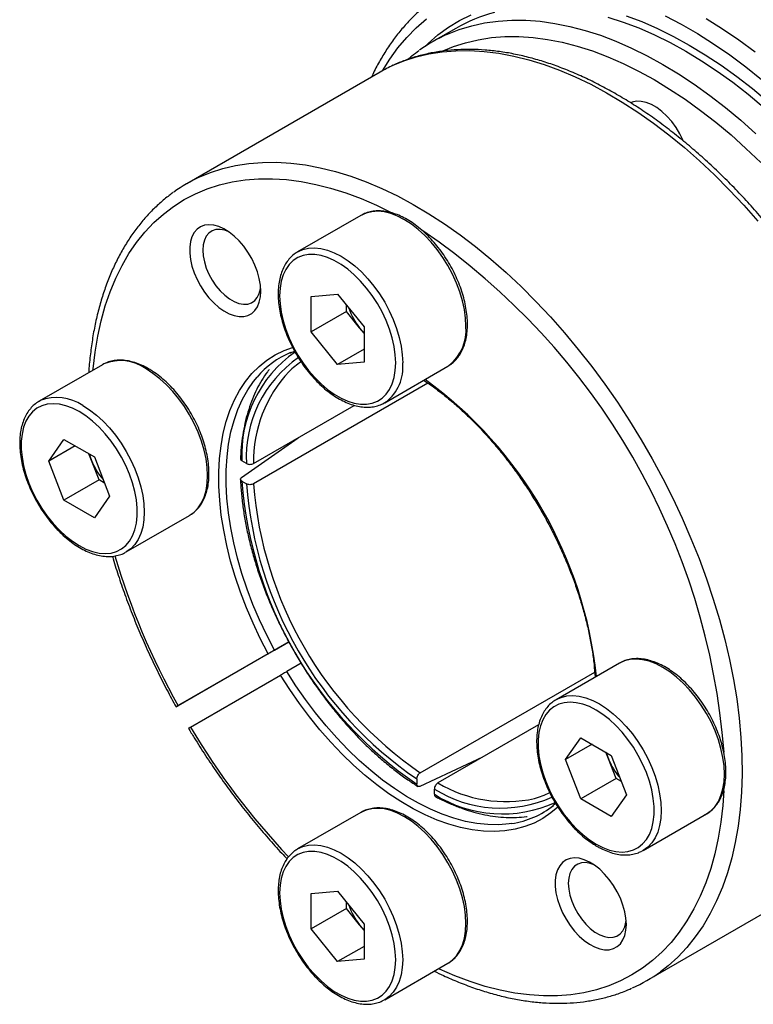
# Model space of a CAD drawing. Header units: millimetres. Extents: x 0 to 278, y 0 to 197.
# Tile 3 of 7: x 49 to 78, y 124 to 164. Entities that reach past the tile are written whole.
import ezdxf

# ---------------------------------------------------------------- set-up
doc = ezdxf.new("R2010")
doc.units = ezdxf.units.MM
doc.layers.add('OUTLINE', color=7, linetype='CONTINUOUS')

msp = doc.modelspace()

# ---------------------------------------------------------------- linework, layer by layer
at = {"layer": 'OUTLINE'}
for p, q in [((66.4208, 163.52), (65.5016, 162.9894)), ((63.3803, 161.7648), (55.6022, 157.2746)), ((62.6065, 156.0014), (60.0609, 154.5319)), ((60.0609, 154.5319), (60.0947, 154.5506)), ((60.6087, 152.7385), (61.6693, 152.8334)), ((61.6693, 152.8334), (62.73, 151.5139)), ((60.6087, 151.3242), (60.6087, 152.7385)), ((62.0229, 152.1406), (60.6087, 151.3242)), ((62.0229, 152.1406), (62.0229, 152.3935)), ((62.5532, 151.4809), (62.0229, 152.1406)), ((61.6693, 150.0048), (60.6087, 151.3242)), ((62.73, 151.261), (62.5532, 151.4809)), ((62.73, 151.5139), (62.73, 150.0996)), ((62.73, 150.6171), (61.6693, 150.0048)), ((62.73, 150.0996), (61.6693, 150.0048)), ((52.212, 149.9989), (49.6664, 148.5293)), ((52.2634, 150.0268), (52.212, 149.9989)), ((63.5606, 148.4695), (66.1062, 149.9391)), ((65.3015, 149.2583), (58.2841, 145.2072)), ((49.6664, 148.5293), (49.7095, 148.553)), ((63.6061, 148.4972), (63.5606, 148.4695)), ((58.2841, 146.0237), (62.3374, 148.3636)), ((50.0501, 146.1235), (50.6625, 146.9948)), ((50.6625, 146.9948), (51.8873, 146.2878)), ((57.8062, 145.4674), (60.0831, 147.0623)), ((51.111, 146.736), (50.0501, 146.1235)), ((50.6625, 144.5452), (50.0501, 146.1235)), ((51.7705, 146.1508), (51.6683, 146.4142)), ((52.0767, 145.3616), (51.7705, 146.1508)), ((51.8873, 146.2878), (52.4996, 144.7095)), ((58.0011, 146.0238), (57.8193, 146.1288)), ((52.0767, 145.3616), (50.6625, 144.5452)), ((52.2956, 145.2353), (52.0767, 145.3616)), ((57.8193, 145.3123), (58.0011, 145.2073)), ((51.8873, 143.8382), (50.6625, 144.5452)), ((52.4996, 144.7095), (51.8873, 143.8382)), ((53.1662, 142.467), (55.7117, 143.9365)), ((53.1662, 142.467), (53.133, 142.4486)), ((59.7012, 138.8553), (55.3548, 136.3462)), ((59.1271, 138.5246), (59.7009, 138.8559)), ((58.8724, 138.3776), (55.2513, 136.2865)), ((60.2031, 137.9911), (59.6271, 137.6586)), ((73.001, 137.9977), (70.4554, 136.5281)), ((55.7513, 135.4205), (59.3724, 137.5116)), ((64.9927, 133.5876), (72.0074, 137.637)), ((70.4554, 136.5281), (70.4885, 136.5466)), ((69.7534, 135.5194), (65.6998, 133.1794)), ((70.8391, 134.1224), (71.4514, 134.9936)), ((71.8999, 134.7348), (70.8391, 134.1224)), ((71.4514, 134.9936), (72.6762, 134.2866)), ((67.4967, 134.2166), (64.9792, 133.0435)), ((72.5595, 134.1496), (72.4573, 134.413)), ((72.6762, 134.2866), (73.2886, 132.7083)), ((71.4514, 132.544), (70.8391, 134.1224)), ((72.8657, 133.3604), (72.5595, 134.1496)), ((64.8513, 133.3424), (64.8513, 133.1325)), ((72.8657, 133.3604), (71.4514, 132.544)), ((73.0846, 133.2341), (72.8657, 133.3604)), ((65.5584, 132.7243), (65.5584, 132.9342)), ((73.2886, 132.7083), (72.6762, 131.837)), ((70.4369, 132.3556), (70.3217, 132.2575)), ((72.6762, 131.837), (71.4514, 132.544)), ((62.6065, 131.9951), (60.0609, 130.5256)), ((73.9551, 130.4658), (76.5007, 131.9353)), ((60.0155, 130.498), (60.0609, 130.5256)), ((73.9551, 130.4658), (73.912, 130.4421)), ((74.1005, 125.2311), (81.8786, 129.7213)), ((60.6087, 128.7322), (61.6693, 128.8271)), ((60.6087, 127.3179), (60.6087, 128.7322)), ((61.6693, 128.8271), (62.73, 127.5076)), ((62.0229, 128.1343), (62.0229, 128.3872)), ((62.0229, 128.1343), (60.6087, 127.3179)), ((62.5532, 127.4746), (62.0229, 128.1343)), ((62.73, 127.5076), (62.73, 126.0933)), ((61.6693, 125.9985), (60.6087, 127.3179)), ((62.73, 127.2547), (62.5532, 127.4746)), ((62.73, 126.6108), (61.6693, 125.9985)), ((62.73, 126.0933), (61.6693, 125.9985)), ((63.5606, 124.4632), (66.1062, 125.9328)), ((63.5606, 124.4632), (63.5269, 124.4445))]:
    msp.add_line(p, q, dxfattribs=at)
at = {"layer": 'OUTLINE', "flags": 128}
for points in [[(65.1614, 162.778), (65.3049, 162.9161), (65.705, 163.2604), (66.1288, 163.5681), (66.5751, 163.8385), (67.0431, 164.0709)], [(72.5394, 163.9724), (73.1567, 163.7736), (73.7798, 163.5368), (74.4074, 163.2625), (75.0379, 162.9514), (75.67, 162.6041), (76.302, 162.2217), (76.9325, 161.8048), (77.5601, 161.3545), (78.1832, 160.8718), (78.8005, 160.358)], [(73.2709, 164.0312), (73.9008, 163.7918), (74.5352, 163.5145), (75.1725, 163.2001), (75.8114, 162.8491), (76.4502, 162.4625), (77.0876, 162.0411), (77.7219, 161.5859), (78.3518, 161.0981), (78.9758, 160.5786)], [(74.8351, 164.026), (75.4857, 163.6859), (76.137, 163.3099), (76.7876, 162.8988), (77.4361, 162.4535), (78.0809, 161.975), (78.7206, 161.4644)], [(76.494, 163.9203), (77.1514, 163.5054), (77.8067, 163.0565), (78.4584, 162.5745)], [(63.4788, 161.8204), (63.7631, 162.2783), (64.0932, 162.7361), (64.4495, 163.1601), (64.8311, 163.5494), (65.2372, 163.903)], [(66.0846, 163.286), (66.5594, 163.474), (67.0617, 163.6273), (67.582, 163.7417), (68.119, 163.8168), (68.6715, 163.8527), (69.2382, 163.849), (69.8178, 163.806), (70.4089, 163.7236), (71.0102, 163.6021), (71.6202, 163.4418), (72.2374, 163.243), (72.8606, 163.0061), (73.4882, 162.7318), (74.1187, 162.4207), (74.7507, 162.0735), (75.3827, 161.691), (76.0133, 161.2741), (76.6408, 160.8238), (77.264, 160.3412), (77.8813, 159.8273), (78.4913, 159.2834)], [(65.9426, 162.6307), (66.3227, 162.7862), (66.8152, 162.9457), (67.326, 163.0662), (67.8538, 163.1475), (68.3973, 163.1893), (68.9553, 163.1915), (69.5265, 163.1541), (70.1093, 163.0773), (70.7025, 162.9611), (71.3046, 162.806), (71.9141, 162.6122), (72.5296, 162.3802), (73.1496, 162.1105), (73.7726, 161.8039), (74.3972, 161.4611), (75.0217, 161.0829), (75.6447, 160.6702), (76.2647, 160.2239), (76.8802, 159.7453), (77.4898, 159.2353), (78.0919, 158.6954), (78.685, 158.1266)], [(63.9072, 162.0362), (64.3291, 162.2102), (64.8268, 162.3719), (65.3427, 162.4949), (65.8756, 162.5788), (66.4243, 162.6234), (66.9874, 162.6287), (67.5636, 162.5947), (68.1517, 162.5213), (68.7502, 162.4088), (69.3577, 162.2575), (69.9729, 162.0677), (70.5942, 161.8398), (71.2203, 161.5744), (71.8497, 161.2721), (72.4809, 160.9336), (73.1125, 160.5597), (73.7429, 160.1512), (74.3708, 159.7092), (74.9945, 159.2346), (75.6128, 158.7285), (76.2241, 158.1922), (76.827, 157.6268), (77.4202, 157.0338), (78.0021, 156.4144), (78.5716, 155.7701)], [(75.569, 159.0044), (75.5657, 159.0121), (75.4339, 159.279), (75.2789, 159.5345), (75.1043, 159.7728), (74.9138, 159.9886), (74.7119, 160.1772), (74.5029, 160.3342), (74.2915, 160.4562), (74.0825, 160.5405), (73.8805, 160.5851), (73.6901, 160.5892), (73.5154, 160.5525), (73.4633, 160.5322)], [(56.1291, 157.546), (56.551, 157.72), (57.0487, 157.8817), (57.5646, 158.0047), (58.0975, 158.0886), (58.6462, 158.1332), (59.2093, 158.1385), (59.7855, 158.1045), (60.3736, 158.0311), (60.9721, 157.9186), (61.5796, 157.7673), (62.1948, 157.5775), (62.8161, 157.3496), (63.4423, 157.0842), (64.0716, 156.7819), (64.7029, 156.4434), (65.3344, 156.0695), (65.9648, 155.661), (66.5927, 155.219), (67.2164, 154.7444), (67.8347, 154.2383), (68.446, 153.702), (69.0489, 153.1366), (69.6421, 152.5436), (70.2241, 151.9242), (70.7935, 151.2799), (71.3491, 150.6123), (71.8895, 149.9228), (72.4136, 149.2132), (72.92, 148.4849), (73.4076, 147.7399), (73.8752, 146.9797), (74.3218, 146.2061), (74.7464, 145.421), (75.1478, 144.6262), (75.5253, 143.8235), (75.8779, 143.0148), (76.2048, 142.202), (76.5052, 141.387), (76.7784, 140.5717), (77.0238, 139.758), (77.2409, 138.9477), (77.4291, 138.1429), (77.5879, 137.3453), (77.7171, 136.5567), (77.8163, 135.7792), (77.8852, 135.0144), (77.9237, 134.2641), (77.9318, 133.5302), (77.9094, 132.8142), (77.8566, 132.1179), (77.7734, 131.4429), (77.6601, 130.7908), (77.5169, 130.1631), (77.3442, 129.5612), (77.1424, 128.9866), (76.912, 128.4406), (76.6534, 127.9244), (76.3673, 127.4393), (76.0544, 126.9864), (75.7153, 126.5668), (75.3509, 126.1814), (74.962, 125.8312), (74.6499, 125.5884)], [(51.8292, 149.7778), (51.8336, 149.8273), (51.911, 150.4966), (52.0185, 151.1431), (52.1559, 151.7655), (52.3229, 152.3622), (52.5191, 152.9318), (52.744, 153.473), (52.997, 153.9843), (53.2776, 154.4647), (53.5851, 154.9129), (53.9187, 155.3279), (54.2777, 155.7087), (54.6612, 156.0543), (55.0682, 156.364), (55.4979, 156.637), (55.9491, 156.8727), (56.4207, 157.0704), (56.9118, 157.2298), (57.421, 157.3503), (57.9472, 157.4319), (58.489, 157.4741), (59.0453, 157.477), (59.6146, 157.4406), (60.1956, 157.3648), (60.787, 157.25), (61.3872, 157.0963), (61.9949, 156.9042), (62.6085, 156.6741), (63.2268, 156.4066), (63.7911, 156.1316)], [(66.8312, 151.5415), (66.8157, 151.8705), (66.7692, 152.2133), (66.6923, 152.5656), (66.5861, 152.923), (66.4519, 153.281), (66.2913, 153.6351), (66.1064, 153.9808), (65.8994, 154.3138), (65.6731, 154.63), (65.4302, 154.9252), (65.1738, 155.1959), (64.9071, 155.4386), (64.6335, 155.6502), (64.3564, 155.8281), (64.0793, 155.9701), (63.8056, 156.0744), (63.539, 156.1396), (63.2825, 156.165), (63.0396, 156.1502), (62.8133, 156.0954), (62.6065, 156.0014)], [(58.5797, 152.9527), (58.5644, 153.2023), (58.519, 153.4641), (58.4443, 153.7327), (58.342, 154.0023), (58.2142, 154.2671), (58.0637, 154.5215), (57.8937, 154.7601), (57.7078, 154.9778), (57.5099, 155.17), (57.3044, 155.3325), (57.0955, 155.4619), (56.8877, 155.5554), (56.6854, 155.6111), (56.4931, 155.6278), (56.3146, 155.6051), (56.1539, 155.5434), (56.0144, 155.4441), (55.8991, 155.3094), (55.8104, 155.1421), (55.7501, 154.9457), (55.7197, 154.7244), (55.7197, 154.483), (55.7501, 154.2266), (55.8104, 153.9607), (55.8991, 153.6909), (56.0144, 153.423), (56.1539, 153.1627), (56.3146, 152.9155), (56.4931, 152.6867), (56.6854, 152.4813), (56.8877, 152.3035), (57.0955, 152.1571), (57.3044, 152.0453), (57.5099, 151.9705), (57.7078, 151.9342), (57.8937, 151.9373), (58.0637, 151.9796), (58.2142, 152.0603), (58.342, 152.1776), (58.4443, 152.329), (58.519, 152.5114), (58.5644, 152.7208), (58.5797, 152.9527)], [(57.2874, 155.3443), (57.1265, 155.4038), (56.9443, 155.4368), (56.7748, 155.4287), (56.6227, 155.3798), (56.4922, 155.2914), (56.3868, 155.166), (56.3094, 155.0069), (56.2621, 154.8185), (56.2462, 154.6059), (56.2621, 154.375), (56.3094, 154.132), (56.3868, 153.8835), (56.4922, 153.6364), (56.6227, 153.3973), (56.7748, 153.1729), (56.9443, 152.9691), (57.1265, 152.7917), (57.3166, 152.6453), (57.5093, 152.5341), (57.6994, 152.461), (57.8816, 152.428), (58.0511, 152.4361), (58.2031, 152.485), (58.3337, 152.5733), (58.439, 152.6988), (58.5165, 152.8579), (58.5638, 153.0463), (58.5729, 153.1175)], [(64.0028, 150.072), (63.987, 150.3939), (63.9399, 150.7297), (63.8621, 151.0748), (63.7546, 151.4246), (63.6189, 151.7743), (63.4569, 152.1192), (63.2707, 152.4546), (63.0628, 152.776), (62.8361, 153.0791), (62.5936, 153.3597), (62.3386, 153.6141), (62.0745, 153.8388), (61.805, 154.0308), (61.5337, 154.1874), (61.2641, 154.3066), (61.0001, 154.3868), (60.7451, 154.4268), (60.5026, 154.4262), (60.2759, 154.3849), (60.068, 154.3035), (59.8818, 154.183), (59.7198, 154.0252), (59.5841, 153.8322), (59.4766, 153.6065), (59.3988, 153.3512), (59.3517, 153.0699), (59.3359, 152.7661), (59.3517, 152.4442), (59.3988, 152.1084), (59.4766, 151.7633), (59.5841, 151.4135), (59.7198, 151.0638), (59.8818, 150.7189), (60.068, 150.3835), (60.2759, 150.0621), (60.5026, 149.759), (60.7451, 149.4784), (61.0001, 149.224), (61.2641, 148.9993), (61.5337, 148.8074), (61.805, 148.6507), (62.0745, 148.5315), (62.3386, 148.4513), (62.5936, 148.4113), (62.8361, 148.412), (63.0628, 148.4533), (63.2707, 148.5347), (63.4569, 148.6551), (63.6189, 148.8129), (63.7546, 149.006), (63.8621, 149.2316), (63.9399, 149.4869), (63.987, 149.7683), (64.0028, 150.072)], [(60.0947, 154.5506), (60.2677, 154.6259), (60.4941, 154.6807), (60.737, 154.6955), (60.9934, 154.6701), (61.2601, 154.6049), (61.5337, 154.5006), (61.8108, 154.3586), (62.0879, 154.1807), (62.3615, 153.969), (62.6282, 153.7264), (62.8846, 153.4557), (63.1275, 153.1604), (63.3538, 152.8443), (63.5608, 152.5113), (63.7457, 152.1656), (63.9063, 151.8115), (64.0406, 151.4535), (64.1468, 151.0961), (64.2236, 150.7438), (64.2701, 150.401), (64.2856, 150.072)], [(62.5532, 151.4809), (62.6777, 151.3382), (62.73, 151.2848)], [(58.8724, 138.3776), (58.557, 138.986), (58.2658, 139.6028), (58, 140.2255), (57.7606, 140.8515), (57.5486, 141.4784), (57.3649, 142.1035), (57.2103, 142.7243), (57.0853, 143.3382), (56.9905, 143.9429), (56.9263, 144.5357), (56.8929, 145.1144), (56.8904, 145.6765), (56.919, 146.2198), (56.9784, 146.742), (57.0684, 147.2411), (57.1886, 147.7149), (57.3386, 148.1616), (57.5177, 148.5794), (57.7253, 148.9665), (57.9604, 149.3213), (58.2222, 149.6425), (58.5095, 149.9286), (58.8212, 150.1787), (59.156, 150.3915), (59.5125, 150.5664), (59.8572, 150.6926)], [(55.7428, 143.9551), (55.8968, 144.0688), (56.0574, 144.2375), (56.1917, 144.4405), (56.2979, 144.6753), (56.3747, 144.9389), (56.4212, 145.228), (56.4368, 145.539), (56.4212, 145.8679), (56.3747, 146.2107), (56.2979, 146.5631), (56.1917, 146.9205), (56.0574, 147.2785), (55.8968, 147.6325), (55.7119, 147.9783), (55.5049, 148.3113), (55.2786, 148.6274), (55.0357, 148.9227), (54.7793, 149.1933), (54.5126, 149.436), (54.239, 149.6477), (53.9619, 149.8256)], [(66.1062, 149.9391), (66.1064, 149.9392), (66.1473, 149.9639)], [(59.1271, 138.5246), (58.8148, 139.128), (58.5268, 139.7397), (58.2642, 140.3573), (58.0282, 140.978), (57.8197, 141.5995), (57.6395, 142.219), (57.4885, 142.834), (57.3673, 143.442), (57.2763, 144.0404), (57.216, 144.6268), (57.1866, 145.1987), (57.1881, 145.7537), (57.2207, 146.2895), (57.2842, 146.8039), (57.3783, 147.2948), (57.5026, 147.7602), (57.6565, 148.198), (57.8396, 148.6065), (58.051, 148.9839), (58.2897, 149.3288), (58.4291, 149.5002)], [(51.2749, 148.1111), (51.004, 148.2493), (50.7367, 148.3491), (50.4768, 148.4093), (50.2276, 148.4291), (49.9926, 148.408), (49.775, 148.3466), (49.5776, 148.2455), (49.4032, 148.1061), (49.2541, 147.9304), (49.1323, 147.7207), (49.0395, 147.4798), (48.9769, 147.211), (48.9454, 146.918), (48.9454, 146.6046), (48.9769, 146.2752), (49.0395, 145.9342), (49.1323, 145.5862), (49.2541, 145.2358), (49.4032, 144.8879), (49.5776, 144.5472), (49.775, 144.2182), (49.9926, 143.9055), (50.2276, 143.6131), (50.4768, 143.3452), (50.7367, 143.1052), (51.004, 142.8965), (51.2749, 142.7219), (51.5458, 142.5838), (51.813, 142.4839), (52.073, 142.4237), (52.3221, 142.404), (52.5571, 142.425), (52.7748, 142.4865), (52.9722, 142.5876), (53.1466, 142.7269), (53.2957, 142.9026), (53.4175, 143.1123), (53.5103, 143.3532), (53.5729, 143.622), (53.6044, 143.915), (53.6044, 144.2284), (53.5729, 144.5578), (53.5103, 144.8989), (53.4175, 145.2469), (53.2957, 145.5972), (53.1466, 145.9451), (52.9722, 146.2858), (52.7748, 146.6148), (52.5571, 146.9276), (52.3221, 147.2199), (52.073, 147.4879), (51.813, 147.7278), (51.5458, 147.9365), (51.2749, 148.1111)], [(51.4163, 148.3561), (51.6934, 148.1781), (51.967, 147.9665), (52.2337, 147.7238), (52.4901, 147.4531), (52.733, 147.1579), (52.9594, 146.8418), (53.1663, 146.5087), (53.3512, 146.163), (53.5118, 145.8089), (53.6461, 145.4509), (53.7523, 145.0935), (53.8291, 144.7412), (53.8756, 144.3984), (53.8912, 144.0694), (53.8756, 143.7584), (53.8291, 143.4693), (53.7523, 143.2057), (53.6461, 142.9709), (53.5118, 142.7679), (53.3512, 142.5993), (53.1663, 142.4671), (53.1662, 142.467)], [(51.689, 146.4023), (51.7092, 146.3299), (51.7705, 146.1508)], [(55.7117, 143.9365), (55.7119, 143.9366), (55.7428, 143.9551)], [(76.5007, 131.9353), (76.5008, 131.9354), (76.6858, 132.0676), (76.8464, 132.2363), (76.9806, 132.4393), (77.0868, 132.6741), (77.1636, 132.9377), (77.2101, 133.2268), (77.2257, 133.5378), (77.2101, 133.8667), (77.1636, 134.2095), (77.0868, 134.5619), (76.9806, 134.9193), (76.8464, 135.2773), (76.6858, 135.6313), (76.5008, 135.9771), (76.2939, 136.3101), (76.0675, 136.6262), (75.8246, 136.9215), (75.5682, 137.1921), (75.3015, 137.4348), (75.0279, 137.6465), (74.7508, 137.8244), (74.4737, 137.9664), (74.2001, 138.0707), (73.9334, 138.1359), (73.677, 138.1613), (73.4341, 138.1465), (73.2078, 138.0917), (73.001, 137.9977)], [(70.5286, 132.2075), (70.2476, 131.9726), (69.918, 131.7512), (69.5663, 131.5676), (69.1939, 131.4227), (68.8025, 131.3169), (68.3935, 131.2507), (67.9687, 131.2244), (67.5297, 131.2382), (67.0784, 131.2918), (66.6166, 131.3852), (66.1461, 131.5179), (65.669, 131.6895), (65.187, 131.8991), (64.7023, 132.146), (64.2167, 132.4291), (63.7323, 132.7473), (63.251, 133.0994), (62.7748, 133.4837), (62.3056, 133.8989), (61.8453, 134.3432), (61.3958, 134.8148), (60.9589, 135.3118), (60.5365, 135.8321), (60.1302, 136.3737), (59.7416, 136.9343), (59.3724, 137.5116)], [(68.674, 131.5482), (68.5646, 131.5322), (68.1466, 131.4977), (67.7141, 131.5034), (67.2688, 131.549), (66.8127, 131.6345), (66.3476, 131.7595), (65.8755, 131.9234), (65.3983, 132.1256), (64.918, 132.3652), (64.4365, 132.6413), (63.956, 132.9527), (63.4784, 133.2981), (63.0057, 133.6761), (62.5398, 134.085), (62.0827, 134.5233), (61.6362, 134.989), (61.2023, 135.4803), (60.7827, 135.9951), (60.3792, 136.5312), (59.9935, 137.0865), (59.6271, 137.6586)], [(70.4885, 136.5466), (70.6622, 136.6221), (70.8885, 136.6769), (71.1314, 136.6917), (71.3878, 136.6664), (71.6545, 136.6011), (71.9281, 136.4968), (72.2052, 136.3549), (72.4823, 136.1769), (72.756, 135.9653), (73.0226, 135.7226), (73.279, 135.4519), (73.522, 135.1567), (73.7483, 134.8406), (73.9552, 134.5075), (74.1402, 134.1618), (74.3008, 133.8077), (74.435, 133.4497), (74.5412, 133.0923), (74.6181, 132.74), (74.6646, 132.3972), (74.6801, 132.0682), (74.6646, 131.7572), (74.6181, 131.4681), (74.5412, 131.2045), (74.435, 130.9697), (74.3008, 130.7667), (74.1402, 130.5981), (73.9552, 130.4659), (73.9551, 130.4658)], [(72.0638, 130.7207), (72.3347, 130.5826), (72.602, 130.4827), (72.8619, 130.4225), (73.1111, 130.4028), (73.3461, 130.4238), (73.5637, 130.4853), (73.7611, 130.5864), (73.9355, 130.7257), (74.0846, 130.9014), (74.2064, 131.1111), (74.2992, 131.352), (74.3618, 131.6208), (74.3933, 131.9138), (74.3933, 132.2272), (74.3618, 132.5566), (74.2992, 132.8977), (74.2064, 133.2457), (74.0846, 133.596), (73.9355, 133.9439), (73.7611, 134.2846), (73.5637, 134.6136), (73.3461, 134.9264), (73.1111, 135.2187), (72.8619, 135.4867), (72.602, 135.7266), (72.3347, 135.9353), (72.0638, 136.1099), (71.7929, 136.2481), (71.5257, 136.3479), (71.2657, 136.4081), (71.0166, 136.4279), (70.7816, 136.4068), (70.5639, 136.3454), (70.3665, 136.2443), (70.1921, 136.1049), (70.043, 135.9292), (69.9212, 135.7195), (69.8284, 135.4786), (69.7658, 135.2098), (69.7343, 134.9168), (69.7343, 134.6034), (69.7658, 134.274), (69.8284, 133.933), (69.9212, 133.585), (70.043, 133.2346), (70.1921, 132.8867), (70.3665, 132.546), (70.5639, 132.217), (70.7816, 131.9043), (71.0166, 131.6119), (71.2657, 131.344), (71.5257, 131.104), (71.7929, 130.8953), (72.0638, 130.7207)], [(72.478, 134.4011), (72.4981, 134.3287), (72.5595, 134.1496)], [(77.2051, 132.879), (77.1619, 132.2701), (77.0846, 131.6009), (76.977, 130.9543), (76.8396, 130.332), (76.6726, 129.7352), (76.4764, 129.1656), (76.2516, 128.6245), (75.9985, 128.1132), (75.7179, 127.6328), (75.4104, 127.1846), (75.0768, 126.7696), (74.7178, 126.3888), (74.3344, 126.0431), (73.9273, 125.7334), (73.4977, 125.4604), (73.0465, 125.2248), (72.5748, 125.027), (72.0838, 124.8677), (71.5746, 124.7471), (71.0484, 124.6656), (70.5065, 124.6233), (69.9503, 124.6204), (69.3809, 124.6569), (68.7999, 124.7326), (68.2086, 124.8475), (67.6084, 125.0011), (67.0007, 125.1932), (66.387, 125.4233), (65.7688, 125.6909), (65.7235, 125.7119)], [(66.1355, 125.9502), (66.2913, 126.0651), (66.4519, 126.2337), (66.5861, 126.4367), (66.6923, 126.6715), (66.7692, 126.9351), (66.8157, 127.2242), (66.8312, 127.5352), (66.8157, 127.8642), (66.7692, 128.207), (66.6923, 128.5593), (66.5861, 128.9167), (66.4519, 129.2747), (66.2913, 129.6288), (66.1064, 129.9745), (65.8994, 130.3075), (65.6731, 130.6237), (65.4302, 130.9189), (65.1738, 131.1896), (64.9071, 131.4323), (64.6335, 131.6439), (64.3564, 131.8218), (64.0793, 131.9638), (63.8056, 132.0681), (63.539, 132.1333), (63.2825, 132.1587), (63.0396, 132.1439), (62.8133, 132.0891), (62.6065, 131.9951)], [(60.0609, 130.5256), (60.0608, 130.5255), (60.2677, 130.6196), (60.4941, 130.6744), (60.737, 130.6892), (60.9934, 130.6638), (61.2601, 130.5986), (61.5337, 130.4943), (61.8108, 130.3523), (62.0879, 130.1744), (62.3615, 129.9627), (62.6282, 129.7201), (62.8846, 129.4494), (63.1275, 129.1541), (63.3538, 128.838), (63.5608, 128.505), (63.7457, 128.1593), (63.9063, 127.8052), (64.0406, 127.4472), (64.1468, 127.0898), (64.2236, 126.7375), (64.2701, 126.3947), (64.2856, 126.0657), (64.2701, 125.7547), (64.2236, 125.4656), (64.1468, 125.202), (64.0406, 124.9672), (63.9063, 124.7642), (63.7457, 124.5955), (63.5608, 124.4633), (63.5606, 124.4632)], [(59.3359, 128.7598), (59.3517, 128.4379), (59.3988, 128.1021), (59.4766, 127.757), (59.5841, 127.4072), (59.7198, 127.0575), (59.8818, 126.7126), (60.068, 126.3772), (60.2759, 126.0558), (60.5026, 125.7527), (60.7451, 125.4721), (61.0001, 125.2177), (61.2641, 124.993), (61.5337, 124.8011), (61.805, 124.6444), (62.0745, 124.5252), (62.3386, 124.445), (62.5936, 124.405), (62.8361, 124.4057), (63.0628, 124.447), (63.2707, 124.5284), (63.4569, 124.6488), (63.6189, 124.8066), (63.7546, 124.9997), (63.8621, 125.2253), (63.9399, 125.4806), (63.987, 125.762), (64.0028, 126.0657), (63.987, 126.3876), (63.9399, 126.7234), (63.8621, 127.0685), (63.7546, 127.4183), (63.6189, 127.768), (63.4569, 128.1129), (63.2707, 128.4483), (63.0628, 128.7697), (62.8361, 129.0728), (62.5936, 129.3534), (62.3386, 129.6078), (62.0745, 129.8325), (61.805, 130.0245), (61.5337, 130.1811), (61.2641, 130.3003), (61.0001, 130.3805), (60.7451, 130.4205), (60.5026, 130.4199), (60.2759, 130.3786), (60.068, 130.2972), (59.8818, 130.1767), (59.7198, 130.0189), (59.5841, 129.8259), (59.4766, 129.6002), (59.3988, 129.3449), (59.3517, 129.0636), (59.3359, 128.7598)], [(73.2797, 127.4915), (73.2644, 127.7411), (73.219, 128.003), (73.1443, 128.2715), (73.042, 128.5411), (72.9142, 128.8059), (72.7637, 129.0604), (72.5937, 129.299), (72.4078, 129.5167), (72.2099, 129.7088), (72.0044, 129.8713), (71.7955, 130.0007), (71.5877, 130.0943), (71.3854, 130.15), (71.1931, 130.1666), (71.0146, 130.1439), (70.8539, 130.0823), (70.7144, 129.983), (70.5991, 129.8483), (70.5104, 129.6809), (70.4501, 129.4845), (70.4197, 129.2633), (70.4197, 129.0219), (70.4501, 128.7655), (70.5104, 128.4996), (70.5991, 128.2298), (70.7144, 127.9619), (70.8539, 127.7015), (71.0146, 127.4544), (71.1931, 127.2256), (71.3854, 127.0201), (71.5877, 126.8423), (71.7955, 126.696), (72.0044, 126.5842), (72.2099, 126.5094), (72.4078, 126.4731), (72.5937, 126.4761), (72.7637, 126.5184), (72.9142, 126.5991), (73.042, 126.7164), (73.1443, 126.8679), (73.219, 127.0502), (73.2644, 127.2596), (73.2797, 127.4915)], [(71.9874, 129.8832), (71.8265, 129.9426), (71.6443, 129.9756), (71.4748, 129.9675), (71.3227, 129.9186), (71.1922, 129.8303), (71.0868, 129.7048), (71.0094, 129.5457), (70.9621, 129.3573), (70.9462, 129.1448), (70.9621, 128.9138), (71.0094, 128.6708), (71.0868, 128.4224), (71.1922, 128.1752), (71.3227, 127.9362), (71.4748, 127.7117), (71.6443, 127.508), (71.8265, 127.3305), (72.0166, 127.1842), (72.2093, 127.0729), (72.3994, 126.9998), (72.5816, 126.9669), (72.7511, 126.9749), (72.9031, 127.0238), (73.0337, 127.1122), (73.139, 127.2376), (73.2165, 127.3967), (73.2638, 127.5851), (73.2729, 127.6564)], [(62.5532, 127.4746), (62.6777, 127.3319), (62.73, 127.2785)], [(66.1062, 125.9328), (66.1064, 125.9329), (66.1355, 125.9502)]]:
    msp.add_lwpolyline(points, dxfattribs=at)
at = {"layer": 'OUTLINE'}
for centre, radius, start, end in [((69.559, 158.0717), 6.2876, 104.58078, 119.94176), ((68.5933, 157.6338), 6.1839, 113.93326, 125.95437), ((66.4721, 156.4081), 6.1849, 114.50051, 119.99368), ((58.6929, 151.9207), 6.1819, 114.50141, 125.7234), ((49.2943, 132.2711), 27.9989, 4.39532, 55.64016), ((64.5355, 153.073), 2.5425, 198.45976, 218.76949), ((65.0064, 151.3956), 1.8306, 308.55082, 4.57246), ((62.8151, 146.3951), 5.0029, 124.81851, 183.0514), ((61.1756, 147.1629), 3.6064, 112.9041, 139.60236), ((52.9341, 148.4191), 1.7421, 53.84276, 112.64325), ((62.8694, 146.2769), 4.8749, 124.77713, 182.97523), ((62.0624, 147.2421), 3.4188, 122.95794, 133.38041), ((62.5555, 149.8846), 1.7403, 307.13404, 6.18243), ((63.5769, 146.1075), 5.2934, 136.86184, 180.90718), ((55.2478, 135.7088), 16.9205, 5.95515, 54.04624), ((50.3776, 146.8484), 1.8309, 55.43448, 111.39974), ((54.137, 147.0694), 2.5385, 201.21439, 221.55176), ((74.0238, 146.548), 16.2515, 184.36103, 235.63897), ((73.8122, 146.4259), 15.8579, 184.40718, 235.59282), ((73.7888, 146.4124), 15.5514, 184.44474, 235.55526), ((81.0119, 150.7026), 29.52, 196.51146, 209.23213), ((81.1155, 150.5213), 29.519, 210.76787, 223.48145), ((74.9259, 135.0682), 2.5385, 201.21439, 221.55176), ((68.4337, 137.8011), 5.3698, 239.3951, 282.41556), ((68.2222, 137.1918), 5.0222, 237.9675, 294.30868), ((68.2979, 137.0904), 5.1544, 237.89399, 294.26531), ((68.6417, 135.846), 3.4226, 286.05357, 297.03638), ((68.1214, 135.1323), 3.6265, 278.76473, 307.9673), ((64.5355, 129.0667), 2.5425, 198.45976, 218.76949), ((71.009, 130.5863), 6.1835, 293.9819, 306.07289)]:
    msp.add_arc(centre, radius, start, end, dxfattribs=at)
for points, knots in [([(90.6378, 133.0911), (90.6854, 133.1238), (90.8765, 133.2552), (91.1898, 133.5189), (91.5766, 133.8815), (91.9395, 134.2778), (92.2797, 134.7042), (92.596, 135.1608), (92.8878, 135.6466), (93.1545, 136.1609), (93.3955, 136.7025), (93.6103, 137.2705), (93.7982, 137.8636), (93.959, 138.4806), (94.0923, 139.1203), (94.1978, 139.7813), (94.2753, 140.4622), (94.3248, 141.1615), (94.3461, 141.878), (94.3394, 142.61), (94.3046, 143.3562), (94.2419, 144.1151), (94.1516, 144.8853), (94.0337, 145.6651), (93.8886, 146.4532), (93.7167, 147.248), (93.5183, 148.048), (93.2938, 148.8517), (93.0437, 149.6575), (92.7684, 150.4639), (92.4686, 151.2694), (92.1449, 152.0724), (91.7978, 152.8714), (91.4281, 153.6649), (91.0365, 154.4513), (90.6237, 155.2292), (90.1905, 155.9971), (89.7378, 156.7535), (89.2664, 157.4968), (88.7772, 158.2258), (88.2712, 158.9391), (87.7494, 159.6351), (87.2126, 160.3126), (86.662, 160.9704), (86.0985, 161.607), (85.5232, 162.2213), (84.9373, 162.8121), (84.3417, 163.3782), (83.7376, 163.9186), (83.1261, 164.4321), (82.5084, 164.9177), (81.8856, 165.3745), (81.2588, 165.8015), (80.6292, 166.1979), (79.9981, 166.5627), (79.3665, 166.8953), (78.7357, 167.1949), (78.1068, 167.4609), (77.4813, 167.6925), (76.8602, 167.8893), (76.2448, 168.0507), (75.6365, 168.1764), (75.0366, 168.266), (74.4463, 168.3194), (73.8671, 168.3364), (73.3, 168.317), (72.7466, 168.2612), (72.2078, 168.1697), (71.6852, 168.0418), (71.1863, 167.884), (70.8708, 167.7507), (70.7172, 167.6859)], [0, 0, 0, 0, 0.00474915, 0.01909009, 0.0334473, 0.0478309, 0.06224872, 0.07670585, 0.09120453, 0.10574439, 0.12032291, 0.13493599, 0.14957863, 0.16424546, 0.1789312, 0.19363098, 0.20834053, 0.22305624, 0.23777518, 0.25249481, 0.26721317, 0.28192911, 0.29664187, 0.31135099, 0.32605622, 0.34075749, 0.35545487, 0.37014853, 0.38483872, 0.39952574, 0.41420993, 0.42889165, 0.4435713, 0.45824927, 0.47292597, 0.48760181, 0.50227722, 0.51695261, 0.53162832, 0.54630472, 0.56098223, 0.57566128, 0.59034229, 0.60502568, 0.61971186, 0.63440122, 0.64909415, 0.663791, 0.67849208, 0.69319765, 0.70790787, 0.72262281, 0.7373424, 0.75206636, 0.76679418, 0.78152502, 0.79625766, 0.81098982, 0.8257189, 0.84044174, 0.85515448, 0.86985251, 0.88453063, 0.89918322, 0.9138046, 0.92838956, 0.94293391, 0.95743524, 0.97189345, 0.98631126, 1, 1, 1, 1]), ([(65.5647, 164.7111), (65.5287, 164.6864), (65.3489, 164.5632), (65.0461, 164.3089), (64.6582, 163.9479), (64.2944, 163.5529), (63.9533, 163.1277), (63.6355, 162.6728), (63.3445, 162.1865), (63.1434, 161.8157), (63.0477, 161.5995), (63.0318, 161.5636)], [0, 0, 0, 0, 0.03347961, 0.16690441, 0.3004763, 0.43429011, 0.5684197, 0.70291352, 0.83779358, 0.97305739, 1, 1, 1, 1]), ([(82.455, 130.1016), (82.5396, 130.1628), (82.7605, 130.3225), (83.0936, 130.6173), (83.4561, 130.9811), (83.7949, 131.3774), (84.1104, 131.8037), (84.4017, 132.2597), (84.6681, 132.7445), (84.9091, 133.257), (85.1239, 133.7962), (85.312, 134.361), (85.473, 134.95), (85.6065, 135.5619), (85.7122, 136.1954), (85.7899, 136.8489), (85.8395, 137.521), (85.8609, 138.2102), (85.8542, 138.915), (85.8194, 139.6339), (85.7567, 140.3653), (85.6663, 141.1077), (85.5484, 141.8596), (85.4033, 142.6193), (85.2315, 143.3854), (85.0332, 144.1562), (84.8089, 144.9302), (84.5592, 145.7057), (84.2846, 146.4812), (83.9857, 147.2551), (83.6631, 148.0257), (83.3176, 148.7916), (82.9497, 149.551), (82.5604, 150.3025), (82.1504, 151.0444), (81.7205, 151.7754), (81.2718, 152.4937), (80.805, 153.198), (80.3212, 153.8868), (79.8213, 154.5586), (79.3064, 155.2121), (78.7775, 155.8459), (78.2356, 156.4586), (77.682, 157.049), (77.1177, 157.6159), (76.5437, 158.158), (75.9614, 158.6742), (75.3718, 159.1633), (74.7762, 159.6244), (74.1756, 160.0565), (73.5714, 160.4584), (72.9647, 160.8295), (72.3567, 161.1688), (71.7488, 161.4754), (71.142, 161.7488), (70.5378, 161.9881), (69.9374, 162.1928), (69.3421, 162.3622), (68.7533, 162.496), (68.1724, 162.5938), (67.6006, 162.6553), (67.0395, 162.6803), (66.4903, 162.6689), (65.9544, 162.6212), (65.4333, 162.537), (64.9274, 162.4182), (64.4404, 162.2602), (64.1101, 162.1363), (63.9478, 162.0553), (63.9362, 162.0495)], [0, 0, 0, 0, 0.00924126, 0.02412796, 0.03903818, 0.05398302, 0.0689705, 0.08400514, 0.09908802, 0.11421728, 0.12938872, 0.14459669, 0.15983483, 0.17509669, 0.19037624, 0.20566814, 0.22096788, 0.23627178, 0.25157673, 0.26688025, 0.28218097, 0.29747795, 0.31277066, 0.32805883, 0.3433424, 0.35862148, 0.3738963, 0.38916719, 0.40443453, 0.41969874, 0.43496028, 0.45021962, 0.46547727, 0.48073372, 0.49598948, 0.51124506, 0.52650092, 0.54175746, 0.5570152, 0.57227465, 0.58753632, 0.60280073, 0.61806837, 0.63333975, 0.6486153, 0.66389548, 0.67918064, 0.6944711, 0.70976703, 0.72506851, 0.74037537, 0.75568721, 0.77100329, 0.78632244, 0.80164274, 0.81696107, 0.83227403, 0.84757732, 0.86286571, 0.87813317, 0.89337303, 0.90857841, 0.92374281, 0.93886087, 0.95392926, 0.96894746, 0.98391839, 0.99884857, 1, 1, 1, 1]), ([(64.9357, 162.6173), (64.8409, 162.5499), (64.6923, 162.4443), (64.5555, 162.3214), (64.506, 162.277)], [0, 0, 0, 0, 0.63843215, 1, 1, 1, 1]), ([(55.058, 156.9176), (55.0043, 156.8804), (54.8126, 156.7477), (54.5046, 156.4853), (54.1348, 156.1318), (53.789, 155.745), (53.466, 155.3281), (53.1671, 154.8813), (52.8929, 154.4054), (52.6439, 153.9014), (52.4209, 153.3704), (52.2245, 152.8134), (52.0549, 152.2318), (51.913, 151.6268), (51.7979, 151.0003), (51.7142, 150.3513), (51.6683, 149.9098), (51.6582, 149.6805), (51.6582, 149.6791)], [0, 0, 0, 0, 0.02659221, 0.09502456, 0.16354681, 0.23221376, 0.30106696, 0.37013226, 0.43941947, 0.50892388, 0.57862918, 0.64851106, 0.71854092, 0.78868898, 0.85892674, 0.92922854, 0.9995724, 1, 1, 1, 1]), ([(66.8898, 151.6232), (66.889, 151.6781), (66.8867, 151.8366), (66.8608, 152.1087), (66.8037, 152.4399), (66.719, 152.7767), (66.6085, 153.1153), (66.4732, 153.4522), (66.3149, 153.7836), (66.1352, 154.1062), (65.9361, 154.4163), (65.7197, 154.7107), (65.4883, 154.9861), (65.2443, 155.2395), (64.9901, 155.4681), (64.7283, 155.6693), (64.4614, 155.8407), (64.192, 155.98), (63.9231, 156.0853), (63.6575, 156.1547), (63.3988, 156.1868), (63.1504, 156.1813), (62.9171, 156.1367), (62.7237, 156.0699), (62.6176, 156.0039), (62.5762, 155.9781)], [0, 0, 0, 0, 0.0240238, 0.0693876, 0.1147118, 0.1599826, 0.2051992, 0.2503709, 0.2955115, 0.3406372, 0.385765, 0.4309083, 0.4760835, 0.5213084, 0.5666001, 0.611973, 0.6574348, 0.7029793, 0.7485701, 0.7940956, 0.8393961, 0.8842645, 0.9285189, 0.9721127, 1, 1, 1, 1]), ([(60.1004, 154.5492), (60.0534, 154.5237), (59.9404, 154.4625), (59.7851, 154.3271), (59.6343, 154.1516), (59.5086, 153.9463), (59.4084, 153.7142), (59.3351, 153.4568), (59.2896, 153.177), (59.2726, 152.878), (59.2844, 152.5636), (59.3246, 152.2376), (59.3924, 151.9038), (59.487, 151.5659), (59.6071, 151.2275), (59.7513, 150.8923), (59.918, 150.5638), (60.1053, 150.2456), (60.3112, 149.941), (60.5335, 149.6535), (60.77, 149.3861), (61.0181, 149.1417), (61.2755, 148.9232), (61.5396, 148.733), (61.8077, 148.5735), (62.0773, 148.4469), (62.3453, 148.355), (62.6087, 148.2996), (62.8638, 148.282), (63.1074, 148.3016), (63.3339, 148.3608), (63.5022, 148.4291), (63.5866, 148.4884), (63.6089, 148.5041)], [0, 0, 0, 0, 0.0227373, 0.054597, 0.0865138, 0.1187316, 0.1513798, 0.184453, 0.2178496, 0.2514387, 0.2851097, 0.3187805, 0.3524184, 0.3860151, 0.4195737, 0.4531025, 0.4866126, 0.5201164, 0.5536262, 0.5871514, 0.6207054, 0.6543011, 0.6879509, 0.721664, 0.7554429, 0.789277, 0.8231195, 0.8568743, 0.8904059, 0.9235591, 0.9562272, 0.988431, 1, 1, 1, 1]), ([(66.1498, 149.9705), (66.1918, 149.9971), (66.2973, 150.0637), (66.4417, 150.2073), (66.5835, 150.3937), (66.6995, 150.6095), (66.7898, 150.8514), (66.8523, 151.1178), (66.8849, 151.377), (66.8884, 151.5507), (66.8898, 151.6232)], [0, 0, 0, 0, 0.08778884, 0.22002983, 0.35293055, 0.48735131, 0.62361231, 0.76151045, 0.90054615, 1, 1, 1, 1]), ([(59.7461, 150.4646), (59.8023, 150.4913), (59.8636, 150.5205), (59.9299, 150.5401), (59.9354, 150.5417)], [0, 0, 0, 0, 0.9169945, 1, 1, 1, 1]), ([(54.0619, 149.8355), (54.0146, 149.8619), (53.8777, 149.9381), (53.6505, 150.039), (53.3831, 150.1252), (53.1208, 150.1743), (52.8672, 150.1861), (52.6269, 150.1585), (52.4263, 150.1062), (52.3148, 150.0485), (52.2714, 150.026)], [0, 0, 0, 0, 0.0746834, 0.2160918, 0.3575796, 0.4986191, 0.6386177, 0.7769354, 0.9131955, 1, 1, 1, 1]), ([(55.7444, 143.9605), (55.762, 143.9701), (55.8455, 144.0155), (55.9747, 144.13), (56.128, 144.3022), (56.2554, 144.5057), (56.3576, 144.7357), (56.433, 144.9913), (56.4806, 145.2695), (56.4997, 145.5672), (56.4901, 145.8806), (56.4521, 146.2058), (56.3863, 146.5392), (56.2937, 146.8769), (56.1755, 147.2154), (56.033, 147.551), (55.868, 147.8801), (55.6822, 148.1992), (55.4776, 148.5049), (55.2565, 148.7939), (55.021, 149.0629), (54.7736, 149.3092), (54.5169, 149.5293), (54.2784, 149.7048), (54.1256, 149.797), (54.0619, 149.8355)], [0, 0, 0, 0, 0.0116725, 0.0552318, 0.0988474, 0.1428537, 0.1874417, 0.2326168, 0.2782473, 0.324154, 0.3701824, 0.4162171, 0.4622086, 0.508144, 0.5540266, 0.5998674, 0.6456816, 0.6914858, 0.7372972, 0.7831284, 0.8289974, 0.8749224, 0.92092, 0.9670033, 1, 1, 1, 1]), ([(58.9173, 149.7988), (58.8925, 149.769), (58.7835, 149.6381), (58.6147, 149.376), (58.412, 149.0132), (58.2366, 148.6206), (58.0868, 148.2024), (57.9639, 147.7595), (57.8681, 147.2939), (57.8006, 146.8068), (57.7703, 146.4425), (57.7622, 146.2415), (57.761, 146.2132)], [0, 0, 0, 0, 0.0345078, 0.1517713, 0.2693862, 0.3873427, 0.5056, 0.6241004, 0.7427822, 0.8615877, 0.9804685, 1, 1, 1, 1]), ([(65.128, 149.3744), (65.2033, 149.3247), (65.4283, 149.1765), (65.8007, 148.8972), (66.2431, 148.5397), (66.6798, 148.1534), (67.109, 147.7415), (67.5292, 147.305), (67.9388, 146.8456), (68.3363, 146.3651), (68.7201, 145.8652), (69.0889, 145.3478), (69.4412, 144.8146), (69.7757, 144.2679), (70.0912, 143.7094), (70.3864, 143.1415), (70.6604, 142.566), (70.9121, 141.9853), (71.1406, 141.4015), (71.3449, 140.8167), (71.5245, 140.2331), (71.6787, 139.653), (71.807, 139.0783), (71.9083, 138.5118), (71.984, 137.9616), (72.0117, 137.6076), (72.0253, 137.4344)], [0, 0, 0, 0, 0.0214296, 0.0640014, 0.1065838, 0.1491777, 0.1917835, 0.2344005, 0.2770279, 0.3196644, 0.3623085, 0.4049588, 0.4476137, 0.4902715, 0.5329305, 0.5755889, 0.6182447, 0.660896, 0.7035413, 0.7461789, 0.7888071, 0.8314244, 0.8740293, 0.9166208, 0.9591979, 1, 1, 1, 1]), ([(49.7165, 148.552), (49.6953, 148.5423), (49.6057, 148.5012), (49.4672, 148.3941), (49.3051, 148.2331), (49.1683, 148.0404), (49.0562, 147.8205), (48.9706, 147.5743), (48.9123, 147.3043), (48.8823, 147.0136), (48.881, 146.7057), (48.9084, 146.3845), (48.9637, 146.0538), (49.0463, 145.7173), (49.155, 145.3787), (49.2884, 145.0416), (49.4451, 144.7096), (49.6232, 144.3862), (49.8209, 144.075), (50.0361, 143.7794), (50.2664, 143.5024), (50.5095, 143.2472), (50.763, 143.0167), (51.0243, 142.8133), (51.291, 142.6396), (51.5602, 142.4977), (51.8293, 142.3898), (52.0953, 142.3176), (52.3546, 142.2828), (52.604, 142.2852), (52.8382, 142.3277), (53.0137, 142.3834), (53.1032, 142.4363), (53.1271, 142.4505)], [0, 0, 0, 0, 0.0100541, 0.0423506, 0.0746157, 0.1070839, 0.1399458, 0.1732561, 0.2069485, 0.240896, 0.274973, 0.3090834, 0.3431702, 0.3772172, 0.4112233, 0.4451949, 0.4791422, 0.5130774, 0.5470133, 0.58096, 0.6149297, 0.6489358, 0.6829912, 0.717107, 0.7512895, 0.7855351, 0.8198198, 0.8540626, 0.8881468, 0.9219182, 0.9552357, 0.9880538, 1, 1, 1, 1]), ([(57.761, 146.2132), (57.7625, 146.2006), (57.7655, 146.175), (57.7912, 146.1466), (57.8128, 146.1329), (57.8193, 146.1288)], [0, 0, 0, 0, 0.4037046, 0.8208007, 1, 1, 1, 1]), ([(58.0011, 146.0238), (58.038, 146.0026), (58.0898, 145.99), (58.1952, 145.9899), (58.2473, 146.0024), (58.2841, 146.0237)], [0, 0, 0, 0, 0.5, 0.5, 1, 1, 1, 1]), ([(57.8193, 145.3123), (57.7845, 145.3324), (57.7632, 145.3601), (57.7585, 145.4167), (57.7751, 145.4456), (57.8062, 145.4674)], [0, 0, 0, 0, 0.5, 0.5, 1, 1, 1, 1]), ([(57.7615, 145.3909), (57.7643, 145.3228), (57.7746, 145.0742), (57.8126, 144.6352), (57.8857, 144.0713), (57.9867, 143.498), (58.1143, 142.9178), (58.2683, 142.3327), (58.4481, 141.7448), (58.6529, 141.1562), (58.882, 140.5691), (59.1346, 139.9855), (59.4096, 139.4077), (59.7062, 138.8375), (60.0233, 138.2772), (60.3596, 137.7287), (60.714, 137.194), (61.0852, 136.675), (61.4719, 136.1737), (61.8727, 135.6918), (62.2862, 135.2311), (62.7109, 134.7933), (63.1452, 134.38), (63.5877, 133.9924), (64.0369, 133.6332), (64.4716, 133.3137), (64.7573, 133.1299), (64.8905, 133.0442)], [0, 0, 0, 0, 0.0155559, 0.0568401, 0.0981177, 0.1393849, 0.1806411, 0.2218865, 0.2631217, 0.3043479, 0.3455663, 0.3867785, 0.427986, 0.4691903, 0.5103932, 0.5515962, 0.5928006, 0.634008, 0.67522, 0.7164383, 0.7576645, 0.7989002, 0.8401469, 0.8814059, 0.9226783, 0.9639647, 1, 1, 1, 1]), ([(58.2841, 145.2072), (58.2468, 145.1857), (58.1947, 145.1734), (58.0903, 145.1735), (58.0385, 145.1857), (58.0011, 145.2073)], [0, 0, 0, 0, 0.5, 0.5, 1, 1, 1, 1]), ([(52.6078, 142.2929), (52.6852, 142.0391), (52.8414, 141.5272), (53.1083, 140.756), (53.3993, 139.9815), (53.7147, 139.2096), (54.0531, 138.4421), (54.4144, 137.6807), (54.787, 136.9438), (55.0486, 136.4658), (55.1746, 136.2356)], [0, 0, 0, 0, 0.1242587, 0.2507066, 0.3771274, 0.503525, 0.6299032, 0.756266, 0.8826176, 1, 1, 1, 1]), ([(58.8724, 138.3776), (58.9004, 138.3938), (58.9453, 138.4197), (59.0404, 138.4746), (59.0903, 138.5034), (59.1271, 138.5246)], [0, 0, 0, 0, 0.5, 0.5, 1, 1, 1, 1]), ([(76.4413, 131.9082), (76.4657, 131.9193), (76.5585, 131.9616), (76.6999, 132.0704), (76.8621, 132.2315), (76.9989, 132.4243), (77.1109, 132.6442), (77.1966, 132.8904), (77.2548, 133.1604), (77.2848, 133.4511), (77.2861, 133.759), (77.2588, 134.0802), (77.2034, 134.4109), (77.1208, 134.7474), (77.0122, 135.086), (76.8787, 135.4231), (76.7221, 135.7551), (76.5439, 136.0784), (76.3462, 136.3896), (76.1311, 136.6853), (75.9007, 136.9622), (75.6576, 137.2174), (75.4041, 137.448), (75.1428, 137.6514), (74.8762, 137.8251), (74.6069, 137.9669), (74.3378, 138.0748), (74.0718, 138.147), (73.8125, 138.1819), (73.5632, 138.1793), (73.3286, 138.1377), (73.128, 138.0706), (73.0156, 138.0023), (72.9683, 137.9737)], [0, 0, 0, 0, 0.0113759, 0.0432483, 0.0750898, 0.1071317, 0.139562, 0.1724349, 0.205685, 0.2391868, 0.2728162, 0.3064788, 0.340118, 0.373718, 0.4072775, 0.440803, 0.4743047, 0.5077943, 0.5412845, 0.5747855, 0.6083092, 0.6418688, 0.675477, 0.7091448, 0.7428785, 0.7766744, 0.810509, 0.8443021, 0.8779388, 0.9112668, 0.9441468, 0.976534, 1, 1, 1, 1]), ([(59.6271, 137.6586), (59.5903, 137.6374), (59.5404, 137.6086), (59.4453, 137.5536), (59.4004, 137.5278), (59.3724, 137.5116)], [0, 0, 0, 0, 0.5, 0.5, 1, 1, 1, 1]), ([(55.1752, 136.2426), (55.1741, 136.2419), (55.1666, 136.2376), (55.194, 136.2534), (55.235, 136.2771), (55.2513, 136.2865)], [0, 0, 0, 0, 0.0905833, 0.6383745, 1, 1, 1, 1]), ([(70.4945, 136.5446), (70.4524, 136.5225), (70.3439, 136.4653), (70.192, 136.3354), (70.0392, 136.1622), (69.9117, 135.959), (69.8095, 135.7289), (69.7341, 135.4734), (69.6865, 135.1951), (69.6674, 134.8975), (69.677, 134.5841), (69.715, 134.2588), (69.7808, 133.9255), (69.8734, 133.5878), (69.9917, 133.2493), (70.1341, 132.9137), (70.2991, 132.5846), (70.4849, 132.2654), (70.6895, 131.9597), (70.9107, 131.6708), (71.1461, 131.4018), (71.3935, 131.1555), (71.6503, 130.9353), (71.8887, 130.7599), (72.0415, 130.6677), (72.1052, 130.6292)], [0, 0, 0, 0, 0.0272089, 0.0700835, 0.1130134, 0.1563279, 0.2002151, 0.24468, 0.2895932, 0.3347782, 0.3800831, 0.4253941, 0.4706626, 0.5158759, 0.5610372, 0.6061575, 0.6512514, 0.6963356, 0.7414269, 0.7865376, 0.8316856, 0.8768886, 0.9221631, 0.967522, 1, 1, 1, 1]), ([(55.7513, 135.4205), (55.7423, 135.4153), (55.7069, 135.3949), (55.6729, 135.3752), (55.6767, 135.3774), (55.678, 135.3781)], [0, 0, 0, 0, 0.1880259, 0.7359104, 1, 1, 1, 1]), ([(55.6689, 135.3795), (55.746, 135.2519), (55.9691, 134.8826), (56.3526, 134.2814), (56.8246, 133.5816), (57.3136, 132.898), (57.8183, 132.2318), (58.3375, 131.584), (58.8711, 130.9578), (59.3039, 130.4719), (59.5623, 130.2034), (59.6347, 130.1282)], [0, 0, 0, 0, 0.0666175, 0.1928879, 0.3191729, 0.4454691, 0.5717808, 0.6981122, 0.8244676, 0.9508511, 1, 1, 1, 1]), ([(64.8513, 133.3424), (64.8513, 133.385), (64.8666, 133.4366), (64.919, 133.5275), (64.9559, 133.5663), (64.9927, 133.5876)], [0, 0, 0, 0, 0.5, 0.5, 1, 1, 1, 1]), ([(64.9792, 133.0435), (64.9445, 133.0274), (64.9112, 133.0276), (64.8647, 133.06), (64.8513, 133.0925), (64.8513, 133.1325)], [0, 0, 0, 0, 0.5, 0.5, 1, 1, 1, 1]), ([(65.6998, 133.1794), (65.6627, 133.1579), (65.626, 133.119), (65.5739, 133.0287), (65.5584, 132.977), (65.5584, 132.9342)], [0, 0, 0, 0, 0.5, 0.5, 1, 1, 1, 1]), ([(65.5584, 132.7243), (65.56, 132.7074), (65.563, 132.6731), (65.5815, 132.6436), (65.5977, 132.6348), (65.6025, 132.6322)], [0, 0, 0, 0, 0.4054135, 0.8240429, 1, 1, 1, 1]), ([(65.6024, 132.6321), (65.6602, 132.602), (65.8711, 132.4922), (66.2344, 132.3266), (66.6901, 132.1486), (67.1414, 132.006), (67.5865, 131.8983), (68.0236, 131.8268), (68.4515, 131.7903), (68.8664, 131.7941), (69.1454, 131.8109), (69.2815, 131.8367), (69.288, 131.8379)], [0, 0, 0, 0, 0.0448939, 0.163852, 0.2828293, 0.40177, 0.5206326, 0.639364, 0.7579014, 0.8761783, 0.9941341, 1, 1, 1, 1]), ([(66.1365, 125.956), (66.1597, 125.9689), (66.2484, 126.0183), (66.3816, 126.1382), (66.533, 126.3129), (66.6585, 126.5184), (66.7587, 126.7505), (66.8321, 127.0078), (66.8776, 127.2877), (66.8945, 127.5866), (66.8827, 127.9011), (66.8425, 128.2271), (66.7747, 128.5609), (66.6801, 128.8988), (66.56, 129.2371), (66.4158, 129.5724), (66.2491, 129.9009), (66.0618, 130.2191), (65.8559, 130.5236), (65.6336, 130.8112), (65.3971, 131.0786), (65.149, 131.3229), (64.8916, 131.5415), (64.6276, 131.7316), (64.3594, 131.8911), (64.0899, 132.0178), (63.8218, 132.1096), (63.5584, 132.165), (63.3033, 132.1826), (63.0596, 132.1632), (62.8335, 132.1033), (62.6785, 132.0428), (62.6064, 131.9931), (62.5966, 131.9864)], [0, 0, 0, 0, 0.0114952, 0.043939, 0.0764409, 0.1092494, 0.1424961, 0.1761755, 0.2101844, 0.2443893, 0.2786776, 0.3129657, 0.3472202, 0.3814328, 0.4156066, 0.44975, 0.4838745, 0.5179925, 0.5521166, 0.5862564, 0.6204255, 0.6546371, 0.6889038, 0.7232349, 0.7576331, 0.7920874, 0.8265504, 0.8609239, 0.8950703, 0.9288312, 0.9620982, 0.9948923, 1, 1, 1, 1]), ([(60.0127, 130.491), (59.9722, 130.4654), (59.8684, 130.3997), (59.7255, 130.2573), (59.5836, 130.0709), (59.4676, 129.8551), (59.3773, 129.6133), (59.3148, 129.3469), (59.2822, 129.0877), (59.2788, 128.9139), (59.2773, 128.8415)], [0, 0, 0, 0, 0.0847471, 0.217429, 0.3507729, 0.4856419, 0.6223572, 0.7607152, 0.9002145, 1, 1, 1, 1]), ([(72.1052, 130.6292), (72.1525, 130.6028), (72.2894, 130.5265), (72.5166, 130.4256), (72.7841, 130.3394), (73.0463, 130.2904), (73.2999, 130.2786), (73.5402, 130.3061), (73.744, 130.3596), (73.8586, 130.419), (73.905, 130.4431)], [0, 0, 0, 0, 0.0742319, 0.2147855, 0.3554179, 0.4956048, 0.634757, 0.7722385, 0.9076749, 1, 1, 1, 1]), ([(59.2773, 128.8415), (59.2781, 128.7866), (59.2805, 128.6281), (59.3063, 128.3559), (59.3634, 128.0248), (59.4481, 127.688), (59.5587, 127.3493), (59.6939, 127.0125), (59.8523, 126.681), (60.032, 126.3585), (60.2311, 126.0484), (60.4474, 125.754), (60.6788, 125.4786), (60.9228, 125.2252), (61.177, 124.9965), (61.4388, 124.7953), (61.7057, 124.624), (61.9751, 124.4846), (62.2441, 124.3794), (62.5096, 124.3099), (62.7683, 124.278), (63.0168, 124.2832), (63.2496, 124.3287), (63.4187, 124.3839), (63.5025, 124.4346), (63.5211, 124.4459)], [0, 0, 0, 0, 0.0244, 0.0704743, 0.1165084, 0.1624882, 0.2084129, 0.254292, 0.3001396, 0.345972, 0.3918067, 0.437657, 0.4835397, 0.5294728, 0.5754739, 0.6215574, 0.6677312, 0.7139891, 0.7602938, 0.8065323, 0.8525423, 0.8981135, 0.9430609, 0.9873375, 1, 1, 1, 1]), ([(65.5561, 125.6152), (65.6777, 125.5548), (66.0019, 125.3939), (66.5272, 125.1698), (67.1304, 124.9401), (67.7294, 124.7466), (68.3228, 124.5881), (68.9093, 124.4655), (69.4875, 124.379), (70.0561, 124.3289), (70.6136, 124.3152), (71.1588, 124.3379), (71.6902, 124.3971), (72.2068, 124.4919), (72.7066, 124.6237), (73.1352, 124.7666), (73.3893, 124.8801), (73.4892, 124.9248)], [0, 0, 0, 0, 0.0425136, 0.1133224, 0.1841176, 0.2548822, 0.3255951, 0.3962308, 0.4667604, 0.5371525, 0.6073756, 0.6774008, 0.7472058, 0.816779, 0.8861226, 0.9552553, 1, 1, 1, 1])]:
    msp.add_open_spline(points, degree=3, knots=knots, dxfattribs=at)
msp.add_open_spline([(55.3548, 136.3462), (55.2746, 136.2999), (55.2161, 136.2661), (55.1888, 136.2504)], degree=3, dxfattribs=at)

doc.saveas('drawing.dxf')
